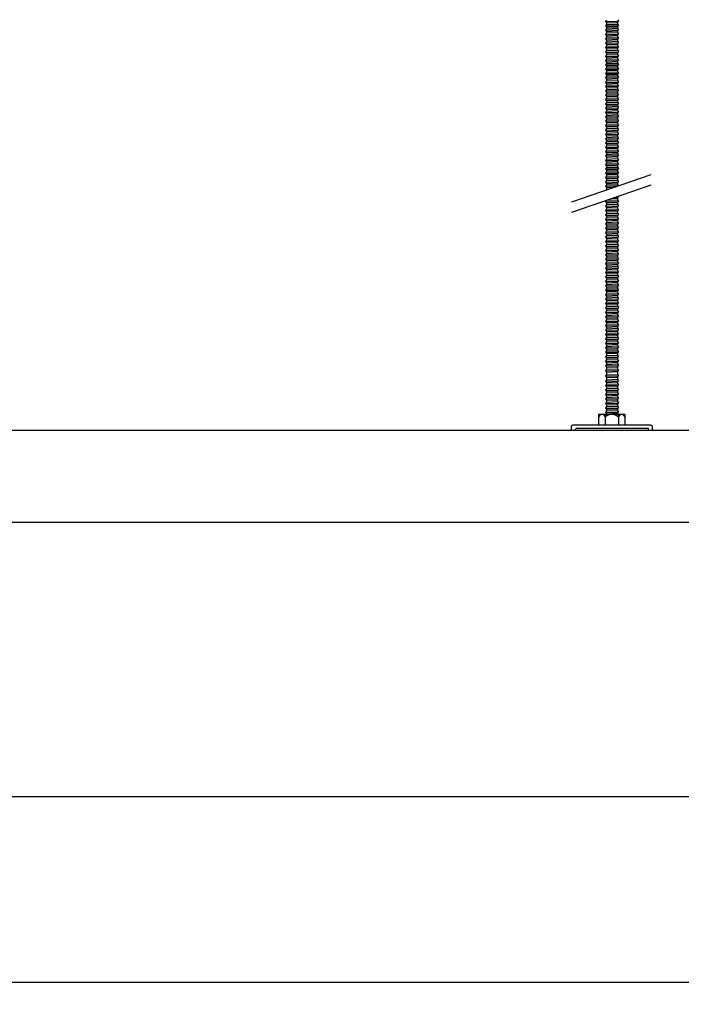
# Model space of a CAD drawing. Header units: millimetres. Extents: x 2538 to 24562, y 4449 to 23795.
# Tile 189 of 256: x 23196 to 23557, y 9335 to 9874. Entities that reach past the tile are written whole.
import ezdxf
from ezdxf import colors
from ezdxf.entities.mleader import LeaderData, LeaderLine
from ezdxf.math import Vec2, Vec3

# ---------------------------------------------------------------- set-up
doc = ezdxf.new("R2010")
doc.units = ezdxf.units.MM
doc.header["$PDMODE"] = 3
doc.linetypes.add('HIDDEN', pattern=[0.375, 0.25, -0.125])
doc.layers.add('_HD_tornillo', color=30, linetype='Continuous')
doc.layers.add('HD021_Text', color=2, linetype='Continuous', lineweight=9)
doc.layers.add('Make2D$Visible$Curves', color=7, linetype='Continuous', true_color=0x000000)
doc.layers.add('MEDIDAS', color=1, linetype='Continuous', true_color=0xff0000)
doc.styles.add('Arial Narrow', font='ARIALN.TTF')
doc.dimstyles.new('HD_DIM', dxfattribs={"dimtxt": 8, "dimasz": 2, "dimexe": 1, "dimexo": 0, "dimgap": 2, "dimtad": 0, "dimdec": 0, "dimzin": 0, "dimdsep": 46, "dimtxsty": 'Standard', "dimcen": 0, "dimclrd": 256, "dimclre": 251, "dimclrt": 7, "dimadec": 0, "dimazin": 0, "dimtp": 0.05, "dimtm": 0.05, "dimtfac": 0.6, "dimtdec": 0, "dimtofl": 0, "dimtmove": 0, "dimatfit": 3, "dimfxl": 1, "dimtolj": 2, "dimtzin": 0, "dimarcsym": 0})

# ---------------------------------------------------------------- blocks, each defined once
blk = doc.blocks.new('*D84')
at = {"layer": 'Defpoints', "color": 0, "transparency": 16777216}
for p in [(21716.01, 9449.03), (24116.01, 9449.03), (24116.01, 9347.42)]:
    blk.add_point(p, dxfattribs=at)
at = {"layer": 'MEDIDAS', "color": 251, "linetype": 'HIDDEN', "lineweight": -2, "transparency": 16777216}
for p, q in [((21716.01, 9449.03), (21716.01, 9346.42)), ((24116.01, 9449.03), (24116.01, 9346.42))]:
    blk.add_line(p, q, dxfattribs=at)
at = {"layer": 'MEDIDAS', "lineweight": -2, "transparency": 16777216}
for p, q in [((21718.01, 9347.42), (22888.67, 9347.42)), ((24114.01, 9347.42), (22943.34, 9347.42))]:
    blk.add_line(p, q, dxfattribs=at)
at = {"layer": 'MEDIDAS', "transparency": 16777216}
for points in [[(21718.01, 9347.76), (21718.01, 9347.09), (21716.01, 9347.42)], [(24114.01, 9347.76), (24114.01, 9347.09), (24116.01, 9347.42)]]:
    blk.add_solid(points, dxfattribs=at)
at = {"layer": 'MEDIDAS', "color": 7, "transparency": 16777216, "insert": (22916.01, 9347.42), "char_height": 8, "attachment_point": 5}
blk.add_mtext('\\A2;2400 mm', dxfattribs=at)

msp = doc.modelspace()

# ---------------------------------------------------------------- linework, layer by layer
at = {"layer": '_HD_tornillo'}
for p, q in [((23516.43, 9873.29), (23515.83, 9872.47)), ((23522.43, 9873.53), (23522.92, 9872.64)), ((23515.83, 9872.47), (23522.92, 9872.64)), ((23515.83, 9872.47), (23516.43, 9871.79)), ((23516.43, 9870.91), (23515.83, 9870.09)), ((23515.83, 9870.09), (23522.92, 9870.26)), ((23515.83, 9870.09), (23516.43, 9869.41)), ((23516.43, 9868.62), (23515.83, 9867.81)), ((23515.83, 9867.81), (23522.92, 9867.98)), ((23515.83, 9867.81), (23516.43, 9867.13)), ((23516.43, 9871.79), (23522.42, 9872.02)), ((23516.43, 9871.79), (23516.43, 9870.91)), ((23516.43, 9870.91), (23522.42, 9871.14)), ((23516.43, 9869.41), (23522.42, 9869.64)), ((23516.43, 9869.41), (23516.43, 9868.62)), ((23516.43, 9868.62), (23522.42, 9868.86)), ((23522.42, 9872.02), (23522.92, 9872.64)), ((23522.42, 9872.02), (23522.42, 9871.14)), ((23522.42, 9869.64), (23522.92, 9870.26)), ((23522.42, 9869.64), (23522.42, 9868.86)), ((23522.42, 9867.36), (23522.92, 9867.98)), ((23522.43, 9871.14), (23522.92, 9870.26)), ((23522.43, 9868.86), (23522.92, 9867.98)), ((23516.43, 9866.27), (23515.83, 9865.45)), ((23515.83, 9865.45), (23522.92, 9865.62)), ((23515.83, 9865.45), (23516.43, 9864.77)), ((23516.43, 9863.9), (23515.83, 9863.08)), ((23515.83, 9863.08), (23522.92, 9863.25)), ((23515.83, 9863.08), (23516.43, 9862.4)), ((23516.43, 9867.13), (23522.42, 9867.36)), ((23516.43, 9867.13), (23516.43, 9866.27)), ((23516.43, 9866.27), (23522.42, 9866.5)), ((23516.43, 9864.77), (23522.42, 9865)), ((23516.43, 9864.77), (23516.43, 9863.9)), ((23516.43, 9863.9), (23522.42, 9864.13)), ((23516.43, 9862.4), (23522.42, 9862.63)), ((23516.43, 9862.4), (23516.43, 9861.49)), ((23522.42, 9867.36), (23522.42, 9866.5)), ((23522.42, 9865), (23522.92, 9865.62)), ((23522.42, 9865), (23522.42, 9864.13)), ((23522.42, 9862.63), (23522.92, 9863.25)), ((23522.42, 9862.63), (23522.42, 9861.72)), ((23522.43, 9866.5), (23522.92, 9865.62)), ((23522.43, 9864.14), (23522.92, 9863.25)), ((23516.43, 9861.49), (23515.83, 9860.67)), ((23515.83, 9860.67), (23522.92, 9860.84)), ((23515.83, 9860.67), (23516.43, 9859.99)), ((23516.43, 9859.07), (23515.83, 9858.26)), ((23515.83, 9858.26), (23522.92, 9858.43)), ((23515.83, 9858.26), (23516.43, 9857.58)), ((23516.43, 9861.49), (23522.42, 9861.72)), ((23516.43, 9859.99), (23522.42, 9860.22)), ((23516.43, 9859.99), (23516.43, 9859.07)), ((23516.43, 9859.07), (23522.42, 9859.31)), ((23516.43, 9857.58), (23522.42, 9857.81)), ((23516.43, 9857.58), (23516.43, 9856.66)), ((23516.43, 9856.66), (23522.42, 9856.9)), ((23522.42, 9860.22), (23522.92, 9860.84)), ((23522.42, 9860.22), (23522.42, 9859.31)), ((23522.42, 9857.81), (23522.92, 9858.43)), ((23522.42, 9857.81), (23522.42, 9856.9)), ((23522.43, 9861.72), (23522.92, 9860.84)), ((23522.43, 9859.31), (23522.92, 9858.43)), ((23522.43, 9856.9), (23522.92, 9856.02)), ((23516.43, 9856.66), (23515.83, 9855.85)), ((23515.83, 9855.85), (23522.92, 9856.02)), ((23515.83, 9855.85), (23516.43, 9855.17)), ((23516.43, 9854.25), (23515.83, 9853.43)), ((23515.83, 9853.43), (23522.92, 9853.6)), ((23515.83, 9853.43), (23516.43, 9852.75)), ((23516.43, 9851.87), (23515.83, 9851.05)), ((23516.43, 9855.17), (23522.42, 9855.4)), ((23516.43, 9855.17), (23516.43, 9854.25)), ((23516.43, 9854.25), (23522.42, 9854.48)), ((23516.43, 9852.75), (23522.42, 9852.99)), ((23516.43, 9852.75), (23516.43, 9851.87)), ((23516.43, 9851.87), (23522.42, 9852.1)), ((23522.42, 9855.4), (23522.92, 9856.02)), ((23522.42, 9855.4), (23522.42, 9854.48)), ((23522.42, 9852.99), (23522.92, 9853.6)), ((23522.42, 9852.99), (23522.42, 9852.1)), ((23522.43, 9854.49), (23522.92, 9853.6)), ((23522.43, 9852.11), (23522.92, 9851.22)), ((23515.83, 9851.05), (23522.92, 9851.22)), ((23515.83, 9851.05), (23516.43, 9850.37)), ((23516.43, 9849.59), (23515.83, 9848.77)), ((23515.83, 9848.77), (23522.92, 9848.94)), ((23515.83, 9848.77), (23516.43, 9848.09)), ((23516.43, 9847.23), (23515.83, 9846.41)), ((23515.83, 9846.41), (23522.92, 9846.58)), ((23515.83, 9846.41), (23516.43, 9845.73)), ((23516.43, 9850.37), (23522.42, 9850.6)), ((23516.43, 9850.37), (23516.43, 9849.59)), ((23516.43, 9849.59), (23522.42, 9849.82)), ((23516.43, 9848.09), (23522.42, 9848.32)), ((23516.43, 9848.09), (23516.43, 9847.23)), ((23516.43, 9847.23), (23522.42, 9847.46)), ((23522.42, 9850.6), (23522.92, 9851.22)), ((23522.42, 9850.6), (23522.42, 9849.82)), ((23522.42, 9848.32), (23522.92, 9848.94)), ((23522.42, 9848.32), (23522.42, 9847.46)), ((23522.42, 9845.96), (23522.92, 9846.58)), ((23522.43, 9849.82), (23522.92, 9848.94)), ((23522.43, 9847.47), (23522.92, 9846.58)), ((23516.43, 9844.86), (23515.83, 9844.04)), ((23515.83, 9844.04), (23522.92, 9844.21)), ((23515.83, 9844.04), (23516.43, 9843.36)), ((23516.43, 9842.59), (23515.83, 9841.78)), ((23515.83, 9841.78), (23522.92, 9841.95)), ((23515.83, 9841.78), (23516.43, 9841.1)), ((23516.43, 9845.73), (23522.42, 9845.96)), ((23516.43, 9845.73), (23516.43, 9844.86)), ((23516.43, 9844.86), (23522.42, 9845.09)), ((23516.43, 9843.36), (23522.42, 9843.6)), ((23516.43, 9843.36), (23516.43, 9842.59)), ((23516.43, 9842.59), (23522.42, 9842.83)), ((23516.43, 9841.1), (23522.42, 9841.33)), ((23516.43, 9841.1), (23516.43, 9840.06)), ((23522.42, 9845.96), (23522.42, 9845.09)), ((23522.42, 9843.6), (23522.92, 9844.21)), ((23522.42, 9843.6), (23522.42, 9842.83)), ((23522.42, 9841.33), (23522.92, 9841.95)), ((23522.42, 9841.33), (23522.42, 9840.29)), ((23522.43, 9845.1), (23522.92, 9844.21)), ((23522.43, 9842.83), (23522.92, 9841.95)), ((23516.43, 9840.06), (23515.83, 9839.24)), ((23515.83, 9839.24), (23522.92, 9839.41)), ((23515.83, 9839.24), (23516.43, 9838.56)), ((23516.43, 9837.77), (23515.83, 9836.96)), ((23515.83, 9836.96), (23522.92, 9837.13)), ((23515.83, 9836.96), (23516.43, 9836.28)), ((23516.43, 9835.42), (23515.83, 9834.6)), ((23516.43, 9840.06), (23522.42, 9840.29)), ((23516.43, 9838.56), (23522.42, 9838.79)), ((23516.43, 9838.56), (23516.43, 9837.77)), ((23516.43, 9837.77), (23522.42, 9838.01)), ((23516.43, 9836.28), (23522.42, 9836.51)), ((23516.43, 9836.28), (23516.43, 9835.42)), ((23516.43, 9835.42), (23522.42, 9835.65)), ((23522.42, 9838.79), (23522.92, 9839.41)), ((23522.42, 9838.79), (23522.42, 9838.01)), ((23522.42, 9836.51), (23522.92, 9837.13)), ((23522.42, 9836.51), (23522.42, 9835.65)), ((23522.43, 9840.29), (23522.92, 9839.41)), ((23522.43, 9838.01), (23522.92, 9837.13)), ((23522.43, 9835.65), (23522.92, 9834.77)), ((23515.83, 9834.6), (23522.92, 9834.77)), ((23515.83, 9834.6), (23516.43, 9833.92)), ((23516.43, 9833.05), (23515.83, 9832.23)), ((23515.83, 9832.23), (23522.92, 9832.4)), ((23515.83, 9832.23), (23516.43, 9831.55)), ((23516.43, 9830.64), (23515.83, 9829.82)), ((23515.83, 9829.82), (23522.92, 9829.99)), ((23516.43, 9833.92), (23522.42, 9834.15)), ((23516.43, 9833.92), (23516.43, 9833.05)), ((23516.43, 9833.05), (23522.42, 9833.28)), ((23516.43, 9831.55), (23522.42, 9831.78)), ((23516.43, 9831.55), (23516.43, 9830.64)), ((23516.43, 9830.64), (23522.42, 9830.87)), ((23522.42, 9834.15), (23522.92, 9834.77)), ((23522.42, 9834.15), (23522.42, 9833.28)), ((23522.42, 9831.78), (23522.92, 9832.4)), ((23522.42, 9831.78), (23522.42, 9830.87)), ((23522.42, 9829.37), (23522.92, 9829.99)), ((23522.43, 9833.28), (23522.92, 9832.4)), ((23522.43, 9830.87), (23522.92, 9829.99)), ((23515.83, 9829.82), (23516.43, 9829.14)), ((23516.43, 9828.25), (23515.83, 9827.44)), ((23515.83, 9827.44), (23522.92, 9827.61)), ((23515.83, 9827.44), (23516.43, 9826.76)), ((23516.43, 9825.97), (23515.83, 9825.15)), ((23515.83, 9825.15), (23522.92, 9825.32)), ((23515.83, 9825.15), (23516.43, 9824.47)), ((23516.43, 9829.14), (23522.42, 9829.37)), ((23516.43, 9829.14), (23516.43, 9828.25)), ((23516.43, 9828.25), (23522.42, 9828.49)), ((23516.43, 9826.76), (23522.42, 9826.99)), ((23516.43, 9826.76), (23516.43, 9825.97)), ((23516.43, 9825.97), (23522.42, 9826.2)), ((23516.43, 9824.47), (23522.42, 9824.71)), ((23522.42, 9829.37), (23522.42, 9828.49)), ((23522.42, 9826.99), (23522.92, 9827.61)), ((23522.42, 9826.99), (23522.42, 9826.2)), ((23522.42, 9824.71), (23522.92, 9825.32)), ((23522.42, 9824.71), (23522.42, 9823.85)), ((23522.43, 9828.49), (23522.92, 9827.61)), ((23522.43, 9826.21), (23522.92, 9825.32)), ((23516.43, 9823.61), (23515.83, 9822.8)), ((23515.83, 9822.8), (23522.92, 9822.97)), ((23515.83, 9822.8), (23516.43, 9822.12)), ((23516.43, 9821.25), (23515.83, 9820.43)), ((23515.83, 9820.43), (23522.92, 9820.6)), ((23515.83, 9820.43), (23516.43, 9819.75)), ((23516.43, 9824.47), (23516.43, 9823.61)), ((23516.43, 9823.61), (23522.42, 9823.85)), ((23516.43, 9822.12), (23522.42, 9822.35)), ((23516.43, 9822.12), (23516.43, 9821.25)), ((23516.43, 9821.25), (23522.42, 9821.48)), ((23516.43, 9819.75), (23522.42, 9819.98)), ((23516.43, 9819.75), (23516.43, 9818.83)), ((23522.42, 9822.35), (23522.92, 9822.97)), ((23522.42, 9822.35), (23522.42, 9821.48)), ((23522.42, 9819.98), (23522.92, 9820.6)), ((23522.42, 9819.98), (23522.42, 9819.07)), ((23522.43, 9823.85), (23522.92, 9822.97)), ((23522.43, 9821.48), (23522.92, 9820.6)), ((23516.43, 9818.83), (23515.83, 9818.02)), ((23515.83, 9818.02), (23522.92, 9818.19)), ((23515.83, 9818.02), (23516.43, 9817.34)), ((23516.43, 9816.42), (23515.83, 9815.61)), ((23515.83, 9815.61), (23522.92, 9815.77)), ((23515.83, 9815.61), (23516.43, 9814.92)), ((23516.43, 9814.01), (23515.83, 9813.19)), ((23516.43, 9818.83), (23522.42, 9819.07)), ((23516.43, 9817.34), (23522.42, 9817.57)), ((23516.43, 9817.34), (23516.43, 9816.42)), ((23516.43, 9816.42), (23522.42, 9816.65)), ((23516.43, 9814.92), (23522.42, 9815.16)), ((23516.43, 9814.92), (23516.43, 9814.01)), ((23516.43, 9814.01), (23522.42, 9814.24)), ((23522.42, 9817.57), (23522.92, 9818.19)), ((23522.42, 9817.57), (23522.42, 9816.65)), ((23522.42, 9815.16), (23522.92, 9815.77)), ((23522.42, 9815.16), (23522.42, 9814.24)), ((23522.43, 9819.07), (23522.92, 9818.19)), ((23522.43, 9816.66), (23522.92, 9815.77)), ((23522.43, 9814.25), (23522.92, 9813.36)), ((23515.83, 9813.19), (23522.92, 9813.36)), ((23515.83, 9813.19), (23516.43, 9812.51)), ((23516.43, 9811.6), (23515.83, 9810.78)), ((23515.83, 9810.78), (23522.92, 9810.95)), ((23515.83, 9810.78), (23516.43, 9810.1)), ((23516.43, 9809.22), (23515.83, 9808.4)), ((23515.83, 9808.4), (23522.92, 9808.57)), ((23515.83, 9808.4), (23516.43, 9807.72)), ((23516.43, 9812.51), (23522.42, 9812.75)), ((23516.43, 9812.51), (23516.43, 9811.6)), ((23516.43, 9811.6), (23522.42, 9811.83)), ((23516.43, 9810.1), (23522.42, 9810.33)), ((23516.43, 9810.1), (23516.43, 9809.22)), ((23516.43, 9809.22), (23522.42, 9809.45)), ((23522.42, 9812.75), (23522.92, 9813.36)), ((23522.42, 9812.75), (23522.42, 9811.83)), ((23522.42, 9810.33), (23522.92, 9810.95)), ((23522.42, 9810.33), (23522.42, 9809.45)), ((23522.42, 9807.95), (23522.92, 9808.57)), ((23522.43, 9811.84), (23522.92, 9810.95)), ((23522.43, 9809.45), (23522.92, 9808.57)), ((23516.43, 9806.93), (23515.83, 9806.12)), ((23515.83, 9806.12), (23522.92, 9806.29)), ((23515.83, 9806.12), (23516.43, 9805.44)), ((23516.43, 9804.57), (23515.83, 9803.76)), ((23515.83, 9803.76), (23522.92, 9803.93)), ((23515.83, 9803.76), (23516.43, 9803.08)), ((23516.43, 9807.72), (23522.42, 9807.95)), ((23516.43, 9807.72), (23516.43, 9806.93)), ((23516.43, 9806.93), (23522.42, 9807.17)), ((23516.43, 9805.44), (23522.42, 9805.67)), ((23516.43, 9805.44), (23516.43, 9804.57)), ((23516.43, 9804.57), (23522.42, 9804.81)), ((23516.43, 9803.08), (23522.42, 9803.31)), ((23516.43, 9803.08), (23516.43, 9802.21)), ((23522.42, 9807.95), (23522.42, 9807.17)), ((23522.42, 9805.67), (23522.92, 9806.29)), ((23522.42, 9805.67), (23522.42, 9804.81)), ((23522.42, 9803.31), (23522.92, 9803.93)), ((23522.42, 9803.31), (23522.42, 9802.44)), ((23522.43, 9807.17), (23522.92, 9806.29)), ((23522.43, 9804.81), (23522.92, 9803.93)), ((23516.43, 9802.21), (23515.83, 9801.39)), ((23515.83, 9801.39), (23522.92, 9801.56)), ((23515.83, 9801.39), (23516.43, 9800.71)), ((23516.43, 9799.94), (23515.83, 9799.12)), ((23515.83, 9799.12), (23522.92, 9799.29)), ((23515.83, 9799.12), (23516.43, 9798.44)), ((23516.43, 9802.21), (23522.42, 9802.44)), ((23516.43, 9800.71), (23522.42, 9800.94)), ((23516.43, 9800.71), (23516.43, 9799.94)), ((23516.43, 9799.94), (23522.42, 9800.17)), ((23516.43, 9798.44), (23522.42, 9798.68)), ((23516.43, 9798.44), (23516.43, 9797.4)), ((23516.43, 9797.4), (23522.42, 9797.64)), ((23522.42, 9800.94), (23522.92, 9801.56)), ((23522.42, 9800.94), (23522.42, 9800.17)), ((23522.42, 9798.68), (23522.92, 9799.29)), ((23522.42, 9798.68), (23522.42, 9797.64)), ((23522.43, 9802.44), (23522.92, 9801.56)), ((23522.43, 9800.18), (23522.92, 9799.29)), ((23522.43, 9797.64), (23522.92, 9796.76)), ((23516.43, 9797.4), (23515.83, 9796.59)), ((23515.83, 9796.59), (23522.92, 9796.76)), ((23515.83, 9796.59), (23516.43, 9795.91)), ((23516.43, 9795.12), (23515.83, 9794.3)), ((23515.83, 9794.3), (23522.92, 9794.47)), ((23515.83, 9794.3), (23516.43, 9793.62)), ((23516.43, 9792.76), (23515.83, 9791.95)), ((23516.43, 9795.91), (23522.42, 9796.14)), ((23516.43, 9795.91), (23516.43, 9795.12)), ((23516.43, 9795.12), (23522.42, 9795.35)), ((23516.43, 9793.62), (23522.42, 9793.86)), ((23516.43, 9793.62), (23516.43, 9792.76)), ((23516.43, 9792.76), (23522.42, 9793)), ((23522.42, 9796.14), (23522.92, 9796.76)), ((23522.42, 9796.14), (23522.42, 9795.35)), ((23522.42, 9793.86), (23522.92, 9794.47)), ((23522.42, 9793.86), (23522.42, 9793)), ((23522.43, 9795.36), (23522.92, 9794.47)), ((23522.43, 9793), (23522.92, 9792.11)), ((23497.37, 9774.01), (23540.89, 9789.01)), ((23515.83, 9791.95), (23522.92, 9792.11)), ((23515.83, 9791.95), (23516.43, 9791.26)), ((23516.43, 9790.39), (23515.83, 9789.58)), ((23515.83, 9789.58), (23522.92, 9789.75)), ((23515.83, 9789.58), (23516.43, 9788.9)), ((23516.43, 9787.98), (23515.83, 9787.17)), ((23515.83, 9787.17), (23522.92, 9787.34)), ((23515.83, 9787.17), (23516.43, 9786.49)), ((23516.43, 9791.26), (23522.42, 9791.5)), ((23516.43, 9791.26), (23516.43, 9790.39)), ((23516.43, 9790.39), (23522.42, 9790.63)), ((23516.43, 9788.9), (23522.42, 9789.13)), ((23516.43, 9788.9), (23516.43, 9787.98)), ((23516.43, 9787.98), (23522.42, 9788.22)), ((23522.42, 9791.5), (23522.92, 9792.11)), ((23522.42, 9791.5), (23522.42, 9790.63)), ((23522.42, 9789.13), (23522.92, 9789.75)), ((23522.42, 9789.13), (23522.42, 9788.22)), ((23522.42, 9786.72), (23522.92, 9787.34)), ((23522.43, 9790.63), (23522.92, 9789.75)), ((23522.43, 9788.22), (23522.92, 9787.34)), ((23497.37, 9768.34), (23540.89, 9783.34)), ((23516.43, 9785.6), (23515.83, 9784.78)), ((23515.83, 9784.78), (23522.92, 9784.95)), ((23515.83, 9784.78), (23516.43, 9784.1)), ((23516.43, 9783.32), (23515.83, 9782.5)), ((23515.83, 9782.5), (23522.45, 9782.66)), ((23515.83, 9782.5), (23516.43, 9781.82)), ((23516.43, 9786.49), (23522.42, 9786.72)), ((23516.43, 9786.49), (23516.43, 9785.6)), ((23516.43, 9785.6), (23522.42, 9785.83)), ((23516.43, 9784.1), (23522.42, 9784.34)), ((23516.43, 9784.1), (23516.43, 9783.32)), ((23516.43, 9783.32), (23522.42, 9783.55)), ((23516.43, 9781.82), (23520.48, 9781.98)), ((23516.43, 9781.82), (23516.43, 9780.96)), ((23522.42, 9786.72), (23522.42, 9785.83)), ((23522.42, 9784.34), (23522.92, 9784.95)), ((23522.42, 9784.34), (23522.42, 9783.55)), ((23522.43, 9785.84), (23522.92, 9784.95)), ((23522.43, 9783.56), (23522.85, 9782.8)), ((23516.43, 9780.96), (23516.06, 9780.45)), ((23516.43, 9780.96), (23517.66, 9781.01)), ((23521.39, 9776.62), (23522.88, 9776.66)), ((23522.37, 9776.04), (23522.88, 9776.66)), ((23522.65, 9777.06), (23522.88, 9776.66)), ((23516.4, 9774.88), (23515.79, 9774.06)), ((23515.79, 9774.06), (23522.89, 9774.23)), ((23515.79, 9774.06), (23516.4, 9773.38)), ((23516.4, 9772.45), (23515.8, 9771.63)), ((23515.8, 9771.63), (23522.9, 9771.8)), ((23515.8, 9771.63), (23516.4, 9770.95)), ((23516.4, 9774.88), (23522.39, 9775.11)), ((23516.4, 9773.38), (23522.39, 9773.62)), ((23516.4, 9773.38), (23516.4, 9772.45)), ((23516.4, 9772.45), (23522.39, 9772.68)), ((23516.4, 9770.95), (23522.39, 9771.18)), ((23516.4, 9770.95), (23516.4, 9770.02)), ((23519.51, 9775.97), (23522.37, 9776.04)), ((23522.37, 9776.04), (23522.37, 9775.11)), ((23522.39, 9775.12), (23522.89, 9774.23)), ((23522.39, 9773.62), (23522.89, 9774.23)), ((23522.39, 9773.62), (23522.39, 9772.68)), ((23522.39, 9771.18), (23522.9, 9771.8)), ((23522.39, 9771.18), (23522.39, 9770.25)), ((23522.4, 9772.69), (23522.9, 9771.8)), ((23516.4, 9770.02), (23515.8, 9769.2)), ((23515.8, 9769.2), (23522.9, 9769.37)), ((23515.8, 9769.2), (23516.4, 9768.52)), ((23516.4, 9767.6), (23515.8, 9766.79)), ((23515.8, 9766.79), (23522.9, 9766.96)), ((23515.8, 9766.79), (23516.4, 9766.11)), ((23516.4, 9770.02), (23522.39, 9770.25)), ((23516.4, 9768.52), (23522.39, 9768.75)), ((23516.4, 9768.52), (23516.4, 9767.6)), ((23516.4, 9767.6), (23522.39, 9767.84)), ((23516.4, 9766.11), (23522.39, 9766.34)), ((23516.4, 9766.11), (23516.4, 9765.19)), ((23516.4, 9765.19), (23522.39, 9765.42)), ((23522.39, 9768.75), (23522.9, 9769.37)), ((23522.39, 9768.75), (23522.39, 9767.84)), ((23522.39, 9766.34), (23522.9, 9766.96)), ((23522.39, 9766.34), (23522.39, 9765.42)), ((23522.4, 9770.25), (23522.9, 9769.37)), ((23522.4, 9767.84), (23522.9, 9766.96)), ((23522.4, 9765.43), (23522.9, 9764.54)), ((23516.4, 9765.19), (23515.8, 9764.38)), ((23515.8, 9764.38), (23522.9, 9764.54)), ((23515.8, 9764.38), (23516.4, 9763.69)), ((23516.4, 9762.76), (23515.8, 9761.94)), ((23515.8, 9761.94), (23522.9, 9762.11)), ((23515.8, 9761.94), (23516.4, 9761.26)), ((23516.4, 9760.35), (23515.8, 9759.53)), ((23516.4, 9763.69), (23522.39, 9763.93)), ((23516.4, 9763.69), (23516.4, 9762.76)), ((23516.4, 9762.76), (23522.39, 9762.99)), ((23516.4, 9761.26), (23522.39, 9761.49)), ((23516.4, 9761.26), (23516.4, 9760.35)), ((23516.4, 9760.35), (23522.39, 9760.58)), ((23522.39, 9763.93), (23522.9, 9764.54)), ((23522.39, 9763.93), (23522.39, 9762.99)), ((23522.39, 9761.49), (23522.9, 9762.11)), ((23522.39, 9761.49), (23522.39, 9760.58)), ((23522.4, 9762.99), (23522.9, 9762.11)), ((23522.4, 9760.58), (23522.9, 9759.7)), ((23515.8, 9759.53), (23522.9, 9759.7)), ((23515.8, 9759.53), (23516.4, 9758.85)), ((23516.4, 9757.91), (23515.8, 9757.1)), ((23515.8, 9757.1), (23522.9, 9757.26)), ((23515.8, 9757.1), (23516.4, 9756.41)), ((23516.42, 9755.51), (23515.82, 9754.69)), ((23515.82, 9754.69), (23522.92, 9754.86)), ((23515.82, 9754.69), (23516.42, 9754.01)), ((23516.4, 9758.85), (23522.39, 9759.08)), ((23516.4, 9758.85), (23516.4, 9757.91)), ((23516.4, 9757.91), (23522.39, 9758.15)), ((23516.4, 9756.41), (23522.39, 9756.65)), ((23516.4, 9756.41), (23516.4, 9755.5)), ((23516.42, 9755.51), (23522.41, 9755.74)), ((23522.39, 9759.08), (23522.9, 9759.7)), ((23522.39, 9759.08), (23522.39, 9758.15)), ((23522.39, 9756.65), (23522.9, 9757.26)), ((23522.39, 9756.65), (23522.39, 9755.73)), ((23522.4, 9758.15), (23522.9, 9757.26)), ((23522.41, 9754.24), (23522.92, 9754.86)), ((23522.42, 9755.74), (23522.92, 9754.86)), ((23516.42, 9753.07), (23515.82, 9752.26)), ((23515.82, 9752.26), (23522.92, 9752.43)), ((23515.82, 9752.26), (23516.42, 9751.58)), ((23516.42, 9750.66), (23515.82, 9749.85)), ((23515.82, 9749.85), (23522.92, 9750.01)), ((23515.82, 9749.85), (23516.42, 9749.16)), ((23516.42, 9754.01), (23522.41, 9754.24)), ((23516.42, 9754.01), (23516.42, 9753.07)), ((23516.42, 9753.07), (23522.41, 9753.31)), ((23516.42, 9751.58), (23522.41, 9751.81)), ((23516.42, 9751.58), (23516.42, 9750.66)), ((23516.42, 9750.66), (23522.41, 9750.9)), ((23516.42, 9749.16), (23522.41, 9749.4)), ((23516.42, 9749.16), (23516.42, 9748.25)), ((23522.41, 9754.24), (23522.41, 9753.31)), ((23522.41, 9751.81), (23522.92, 9752.43)), ((23522.41, 9751.81), (23522.41, 9750.9)), ((23522.41, 9749.4), (23522.92, 9750.01)), ((23522.41, 9749.4), (23522.41, 9748.48)), ((23522.42, 9753.31), (23522.92, 9752.43)), ((23522.42, 9750.9), (23522.92, 9750.01)), ((23516.42, 9748.25), (23515.82, 9747.43)), ((23515.82, 9747.43), (23522.92, 9747.6)), ((23515.82, 9747.43), (23516.42, 9746.75)), ((23516.42, 9745.82), (23515.82, 9745)), ((23515.82, 9745), (23522.92, 9745.17)), ((23515.82, 9745), (23516.42, 9744.32)), ((23516.42, 9748.25), (23522.41, 9748.48)), ((23516.42, 9746.75), (23522.41, 9746.99)), ((23516.42, 9746.75), (23516.42, 9745.82)), ((23516.42, 9745.82), (23522.41, 9746.05)), ((23516.42, 9744.32), (23522.41, 9744.55)), ((23516.42, 9744.32), (23516.42, 9743.4)), ((23522.41, 9746.99), (23522.92, 9747.6)), ((23522.41, 9746.99), (23522.41, 9746.05)), ((23522.41, 9744.55), (23522.92, 9745.17)), ((23522.41, 9744.55), (23522.41, 9743.64)), ((23522.42, 9748.49), (23522.92, 9747.6)), ((23522.42, 9746.05), (23522.92, 9745.17)), ((23516.42, 9743.4), (23515.82, 9742.59)), ((23515.82, 9742.59), (23522.92, 9742.76)), ((23515.82, 9742.59), (23516.42, 9741.91)), ((23516.42, 9740.97), (23515.82, 9740.15)), ((23515.82, 9740.15), (23522.92, 9740.32)), ((23515.82, 9740.15), (23516.42, 9739.47)), ((23516.43, 9738.56), (23515.83, 9737.75)), ((23516.42, 9743.4), (23522.41, 9743.64)), ((23516.42, 9741.91), (23522.41, 9742.14)), ((23516.42, 9741.91), (23516.42, 9740.97)), ((23516.42, 9740.97), (23522.41, 9741.2)), ((23516.42, 9739.47), (23522.41, 9739.71)), ((23516.42, 9739.47), (23516.42, 9738.56)), ((23516.43, 9738.56), (23522.42, 9738.8)), ((23522.41, 9742.14), (23522.92, 9742.76)), ((23522.41, 9742.14), (23522.41, 9741.2)), ((23522.41, 9739.71), (23522.92, 9740.32)), ((23522.41, 9739.71), (23522.41, 9738.79)), ((23522.42, 9743.64), (23522.92, 9742.76)), ((23522.42, 9741.21), (23522.92, 9740.32)), ((23522.43, 9738.8), (23522.92, 9737.91)), ((23515.83, 9737.75), (23522.92, 9737.91)), ((23515.83, 9737.75), (23516.43, 9737.06)), ((23516.43, 9736.13), (23515.83, 9735.31)), ((23515.83, 9735.31), (23522.92, 9735.48)), ((23515.83, 9735.31), (23516.43, 9734.63)), ((23516.43, 9733.72), (23515.83, 9732.9)), ((23515.83, 9732.9), (23522.92, 9733.07)), ((23516.43, 9737.06), (23522.42, 9737.3)), ((23516.43, 9737.06), (23516.43, 9736.13)), ((23516.43, 9736.13), (23522.42, 9736.36)), ((23516.43, 9734.63), (23522.42, 9734.86)), ((23516.43, 9734.63), (23516.43, 9733.72)), ((23516.43, 9733.72), (23522.42, 9733.95)), ((23522.42, 9737.3), (23522.92, 9737.91)), ((23522.42, 9737.3), (23522.42, 9736.36)), ((23522.42, 9734.86), (23522.92, 9735.48)), ((23522.42, 9734.86), (23522.42, 9733.95)), ((23522.42, 9732.45), (23522.92, 9733.07)), ((23522.43, 9736.37), (23522.92, 9735.48)), ((23522.43, 9733.95), (23522.92, 9733.07)), ((23515.83, 9732.9), (23516.43, 9732.22)), ((23516.43, 9731.3), (23515.83, 9730.49)), ((23515.83, 9730.49), (23522.92, 9730.66)), ((23515.83, 9730.49), (23516.43, 9729.81)), ((23516.43, 9728.87), (23515.83, 9728.05)), ((23515.83, 9728.05), (23522.92, 9728.22)), ((23515.83, 9728.05), (23516.43, 9727.37)), ((23516.43, 9732.22), (23522.42, 9732.45)), ((23516.43, 9732.22), (23516.43, 9731.3)), ((23516.43, 9731.3), (23522.42, 9731.54)), ((23516.43, 9729.81), (23522.42, 9730.04)), ((23516.43, 9729.81), (23516.43, 9728.87)), ((23516.43, 9728.87), (23522.42, 9729.1)), ((23522.42, 9732.45), (23522.42, 9731.54)), ((23522.42, 9730.04), (23522.92, 9730.66)), ((23522.42, 9730.04), (23522.42, 9729.1)), ((23522.42, 9727.61), (23522.92, 9728.22)), ((23522.43, 9731.54), (23522.92, 9730.66)), ((23522.43, 9729.11), (23522.92, 9728.22)), ((23516.43, 9726.46), (23515.83, 9725.64)), ((23515.83, 9725.64), (23522.92, 9725.81)), ((23515.83, 9725.64), (23516.43, 9724.96)), ((23516.43, 9724.03), (23515.83, 9723.21)), ((23515.83, 9723.21), (23522.92, 9723.38)), ((23515.83, 9723.21), (23516.43, 9722.53)), ((23516.43, 9727.37), (23522.42, 9727.61)), ((23516.43, 9727.37), (23516.43, 9726.46)), ((23516.43, 9726.46), (23522.42, 9726.69)), ((23516.43, 9724.96), (23522.42, 9725.19)), ((23516.43, 9724.96), (23516.43, 9724.03)), ((23516.43, 9724.03), (23522.42, 9724.26)), ((23516.43, 9722.53), (23522.42, 9722.76)), ((23516.43, 9722.53), (23516.43, 9721.61)), ((23522.42, 9727.61), (23522.42, 9726.69)), ((23522.42, 9725.19), (23522.92, 9725.81)), ((23522.42, 9725.19), (23522.42, 9724.26)), ((23522.42, 9722.76), (23522.92, 9723.38)), ((23522.42, 9722.76), (23522.42, 9721.85)), ((23522.43, 9726.7), (23522.92, 9725.81)), ((23522.43, 9724.26), (23522.92, 9723.38)), ((23516.43, 9721.61), (23515.83, 9720.8)), ((23515.83, 9720.8), (23522.92, 9720.97)), ((23515.83, 9720.8), (23516.43, 9720.12)), ((23516.43, 9719.2), (23515.83, 9718.39)), ((23515.83, 9718.39), (23522.92, 9718.55)), ((23515.83, 9718.39), (23516.43, 9717.7)), ((23516.43, 9721.61), (23522.42, 9721.85)), ((23516.43, 9720.12), (23522.42, 9720.35)), ((23516.43, 9720.12), (23516.43, 9719.2)), ((23516.43, 9719.2), (23522.42, 9719.43)), ((23516.43, 9717.7), (23522.42, 9717.94)), ((23516.43, 9717.7), (23516.43, 9716.77)), ((23516.43, 9716.77), (23522.42, 9717)), ((23522.42, 9720.35), (23522.92, 9720.97)), ((23522.42, 9720.35), (23522.42, 9719.43)), ((23522.42, 9717.94), (23522.92, 9718.55)), ((23522.42, 9717.94), (23522.42, 9717)), ((23522.43, 9721.85), (23522.92, 9720.97)), ((23522.43, 9719.44), (23522.92, 9718.55)), ((23522.43, 9717), (23522.92, 9716.12)), ((23516.43, 9716.77), (23515.83, 9715.95)), ((23515.83, 9715.95), (23522.92, 9716.12)), ((23515.83, 9715.95), (23516.43, 9715.27)), ((23516.43, 9714.36), (23515.83, 9713.54)), ((23515.83, 9713.54), (23522.92, 9713.71)), ((23515.83, 9713.54), (23516.43, 9712.86)), ((23516.43, 9711.94), (23515.83, 9711.13)), ((23516.43, 9715.27), (23522.42, 9715.5)), ((23516.43, 9715.27), (23516.43, 9714.36)), ((23516.43, 9714.36), (23522.42, 9714.59)), ((23516.43, 9712.86), (23522.42, 9713.09)), ((23516.43, 9712.86), (23516.43, 9711.94)), ((23516.43, 9711.94), (23522.42, 9712.18)), ((23522.42, 9715.5), (23522.92, 9716.12)), ((23522.42, 9715.5), (23522.42, 9714.59)), ((23522.42, 9713.09), (23522.92, 9713.71)), ((23522.42, 9713.09), (23522.42, 9712.18)), ((23522.43, 9714.59), (23522.92, 9713.71)), ((23522.43, 9712.18), (23522.92, 9711.3)), ((23515.83, 9711.13), (23522.92, 9711.3)), ((23515.83, 9711.13), (23516.43, 9710.45)), ((23516.43, 9709.51), (23515.83, 9708.69)), ((23515.83, 9708.69), (23522.92, 9708.86)), ((23515.83, 9708.69), (23516.43, 9708.01)), ((23516.43, 9707.1), (23515.83, 9706.28)), ((23515.83, 9706.28), (23522.92, 9706.45)), ((23515.83, 9706.28), (23516.43, 9705.6)), ((23516.43, 9710.45), (23522.42, 9710.68)), ((23516.43, 9710.45), (23516.43, 9709.51)), ((23516.43, 9709.51), (23522.42, 9709.74)), ((23516.43, 9708.01), (23522.42, 9708.25)), ((23516.43, 9708.01), (23516.43, 9707.1)), ((23516.43, 9707.1), (23522.42, 9707.33)), ((23522.42, 9710.68), (23522.92, 9711.3)), ((23522.42, 9710.68), (23522.42, 9709.74)), ((23522.42, 9708.25), (23522.92, 9708.86)), ((23522.42, 9708.25), (23522.42, 9707.33)), ((23522.42, 9705.83), (23522.92, 9706.45)), ((23522.43, 9709.75), (23522.92, 9708.86)), ((23522.43, 9707.34), (23522.92, 9706.45)), ((23516.43, 9704.66), (23515.83, 9703.85)), ((23515.83, 9703.85), (23522.92, 9704.02)), ((23515.83, 9703.85), (23516.43, 9703.17)), ((23516.43, 9702.25), (23515.83, 9701.44)), ((23515.83, 9701.44), (23522.92, 9701.6)), ((23515.83, 9701.44), (23516.43, 9700.76)), ((23516.43, 9705.6), (23522.42, 9705.83)), ((23516.43, 9705.6), (23516.43, 9704.66)), ((23516.43, 9704.66), (23522.42, 9704.9)), ((23516.43, 9703.17), (23522.42, 9703.4)), ((23516.43, 9703.17), (23516.43, 9702.25)), ((23516.43, 9702.25), (23522.42, 9702.49)), ((23516.43, 9700.76), (23522.42, 9700.99)), ((23516.43, 9700.76), (23516.43, 9699.84)), ((23522.42, 9705.83), (23522.42, 9704.9)), ((23522.42, 9703.4), (23522.92, 9704.02)), ((23522.42, 9703.4), (23522.42, 9702.49)), ((23522.42, 9700.99), (23522.92, 9701.6)), ((23522.42, 9700.99), (23522.42, 9700.07)), ((23522.43, 9704.9), (23522.92, 9704.02)), ((23522.43, 9702.49), (23522.92, 9701.6)), ((23516.43, 9699.84), (23515.83, 9699.02)), ((23515.83, 9699.02), (23522.92, 9699.19)), ((23515.83, 9699.02), (23516.43, 9698.34)), ((23516.43, 9697.41), (23515.83, 9696.59)), ((23515.83, 9696.59), (23522.92, 9696.76)), ((23515.83, 9696.59), (23516.43, 9695.91)), ((23516.43, 9699.84), (23522.42, 9700.07)), ((23516.43, 9698.34), (23522.42, 9698.58)), ((23516.43, 9698.34), (23516.43, 9697.41)), ((23516.43, 9697.41), (23522.42, 9697.64)), ((23516.43, 9695.91), (23522.42, 9696.14)), ((23516.43, 9695.91), (23516.43, 9695)), ((23522.42, 9698.58), (23522.92, 9699.19)), ((23522.42, 9698.58), (23522.42, 9697.64)), ((23522.42, 9696.14), (23522.92, 9696.76)), ((23522.42, 9696.14), (23522.42, 9695.23)), ((23522.43, 9700.08), (23522.92, 9699.19)), ((23522.43, 9697.64), (23522.92, 9696.76)), ((23516.43, 9695), (23515.83, 9694.18)), ((23515.83, 9694.18), (23522.92, 9694.35)), ((23515.83, 9694.18), (23516.43, 9693.5)), ((23516.43, 9692.58), (23515.83, 9691.77)), ((23515.83, 9691.77), (23522.92, 9691.94)), ((23515.83, 9691.77), (23516.43, 9691.09)), ((23516.43, 9690.02), (23515.83, 9689.2)), ((23516.43, 9695), (23522.42, 9695.23)), ((23516.43, 9693.5), (23522.42, 9693.73)), ((23516.43, 9693.5), (23516.43, 9692.58)), ((23516.43, 9692.58), (23522.42, 9692.82)), ((23516.43, 9691.09), (23522.42, 9691.32)), ((23516.43, 9691.09), (23516.43, 9690.02)), ((23516.43, 9690.02), (23522.42, 9690.25)), ((23522.42, 9693.73), (23522.92, 9694.35)), ((23522.42, 9693.73), (23522.42, 9692.82)), ((23522.42, 9691.32), (23522.92, 9691.94)), ((23522.42, 9691.32), (23522.42, 9690.25)), ((23522.43, 9695.23), (23522.92, 9694.35)), ((23522.43, 9692.82), (23522.92, 9691.94)), ((23522.43, 9690.25), (23522.92, 9689.37)), ((23515.83, 9689.2), (23522.92, 9689.37)), ((23515.83, 9689.2), (23516.43, 9688.52)), ((23516.43, 9687.58), (23515.83, 9686.77)), ((23515.83, 9686.77), (23522.92, 9686.94)), ((23515.83, 9686.77), (23516.43, 9686.09)), ((23516.43, 9685.17), (23515.83, 9684.36)), ((23516.43, 9688.52), (23522.42, 9688.75)), ((23516.43, 9688.52), (23516.43, 9687.58)), ((23516.43, 9687.58), (23522.42, 9687.82)), ((23516.43, 9686.09), (23522.42, 9686.32)), ((23516.43, 9686.09), (23516.43, 9685.17)), ((23516.43, 9685.17), (23522.42, 9685.41)), ((23522.42, 9688.75), (23522.92, 9689.37)), ((23522.42, 9688.75), (23522.42, 9687.82)), ((23522.42, 9686.32), (23522.92, 9686.94)), ((23522.42, 9686.32), (23522.42, 9685.41)), ((23522.43, 9687.82), (23522.92, 9686.94)), ((23522.43, 9685.41), (23522.92, 9684.52)), ((23515.83, 9684.36), (23522.92, 9684.52)), ((23515.83, 9684.36), (23516.43, 9683.67)), ((23516.43, 9682.76), (23515.83, 9681.68)), ((23515.83, 9681.68), (23522.92, 9681.85)), ((23515.83, 9681.68), (23516.43, 9681)), ((23516.43, 9679.68), (23515.83, 9678.67)), ((23516.43, 9683.67), (23522.42, 9683.91)), ((23516.43, 9683.67), (23516.43, 9682.76)), ((23516.43, 9682.49), (23522.42, 9682.73)), ((23516.43, 9681), (23522.42, 9681.23)), ((23516.43, 9681), (23516.43, 9679.68)), ((23516.43, 9679.49), (23522.42, 9679.72)), ((23522.42, 9683.91), (23522.92, 9684.52)), ((23522.42, 9683.91), (23522.42, 9682.99)), ((23522.42, 9681.23), (23522.92, 9681.85)), ((23522.42, 9681.23), (23522.42, 9679.92)), ((23522.43, 9683), (23522.92, 9681.85)), ((23522.43, 9679.92), (23522.92, 9678.84)), ((23515.83, 9678.67), (23522.92, 9678.84)), ((23515.83, 9678.67), (23516.43, 9677.99)), ((23516.43, 9676.81), (23515.83, 9676)), ((23515.83, 9676), (23522.92, 9676.16)), ((23515.83, 9676), (23516.43, 9675.31)), ((23516.43, 9674.4), (23515.83, 9673.58)), ((23516.43, 9677.99), (23522.42, 9678.22)), ((23516.43, 9677.99), (23516.43, 9676.81)), ((23516.43, 9676.81), (23522.42, 9677.04)), ((23516.43, 9675.31), (23522.42, 9675.55)), ((23516.43, 9675.31), (23516.43, 9674.4)), ((23516.43, 9674.4), (23522.42, 9674.63)), ((23522.42, 9678.22), (23522.92, 9678.84)), ((23522.42, 9678.22), (23522.42, 9677.04)), ((23522.42, 9675.55), (23522.92, 9676.16)), ((23522.42, 9675.55), (23522.42, 9674.63)), ((23522.43, 9677.05), (23522.92, 9676.16)), ((23522.43, 9674.64), (23522.92, 9673.75)), ((23515.83, 9673.58), (23522.92, 9673.75)), ((23515.83, 9673.58), (23516.43, 9672.9)), ((23516.43, 9671.97), (23515.83, 9671.15)), ((23515.83, 9671.15), (23522.92, 9671.32)), ((23515.83, 9671.15), (23516.43, 9670.47)), ((23516.43, 9669.55), (23515.83, 9668.74)), ((23515.83, 9668.74), (23522.92, 9668.91)), ((23515.83, 9668.74), (23516.43, 9668.06)), ((23516.43, 9672.9), (23522.42, 9673.14)), ((23516.43, 9672.9), (23516.43, 9671.97)), ((23516.43, 9671.97), (23522.42, 9672.2)), ((23516.43, 9670.47), (23522.42, 9670.7)), ((23516.43, 9670.47), (23516.43, 9669.55)), ((23516.43, 9669.55), (23522.42, 9669.79)), ((23522.42, 9673.14), (23522.92, 9673.75)), ((23522.42, 9673.14), (23522.42, 9672.2)), ((23522.42, 9670.7), (23522.92, 9671.32)), ((23522.42, 9670.7), (23522.42, 9669.79)), ((23522.42, 9668.29), (23522.92, 9668.91)), ((23522.43, 9672.2), (23522.92, 9671.32)), ((23522.43, 9669.79), (23522.92, 9668.91)), ((23516.43, 9667.14), (23515.83, 9666.33)), ((23515.83, 9666.33), (23522.92, 9666.49)), ((23515.83, 9666.33), (23516.43, 9665.64)), ((23516.43, 9664.58), (23515.83, 9663.76)), ((23515.83, 9663.76), (23522.92, 9663.93)), ((23515.83, 9663.76), (23516.43, 9663.08)), ((23516.43, 9668.06), (23522.42, 9668.29)), ((23516.43, 9668.06), (23516.43, 9667.14)), ((23516.43, 9667.14), (23522.42, 9667.38)), ((23516.43, 9665.64), (23522.42, 9665.88)), ((23516.43, 9665.64), (23516.43, 9664.58)), ((23516.43, 9664.58), (23522.42, 9664.81)), ((23516.43, 9663.08), (23522.42, 9663.31)), ((23516.43, 9663.08), (23516.43, 9662.14)), ((23522.42, 9668.29), (23522.42, 9667.38)), ((23522.42, 9665.88), (23522.92, 9666.49)), ((23522.42, 9665.88), (23522.42, 9664.81)), ((23522.42, 9663.31), (23522.92, 9663.93)), ((23522.42, 9663.31), (23522.42, 9662.38)), ((23522.43, 9667.38), (23522.92, 9666.49)), ((23522.43, 9664.81), (23522.92, 9663.93)), ((23526.46, 9657.81), (23512.06, 9657.81)), ((23512.06, 9657.81), (23512.06, 9652.12)), ((23515.7, 9657.81), (23515.7, 9652.12)), ((23516.43, 9662.14), (23515.83, 9661.33)), ((23515.83, 9661.33), (23522.92, 9661.49)), ((23515.83, 9661.33), (23516.43, 9660.65)), ((23516.43, 9659.73), (23515.83, 9658.91)), ((23515.83, 9658.91), (23522.92, 9659.08)), ((23515.83, 9658.91), (23516.43, 9658.23)), ((23516.43, 9662.14), (23522.42, 9662.38)), ((23516.43, 9660.65), (23522.42, 9660.88)), ((23516.43, 9660.65), (23516.43, 9659.73)), ((23516.43, 9659.73), (23522.42, 9659.96)), ((23516.43, 9659.73), (23522.42, 9659.96)), ((23516.43, 9658.23), (23522.42, 9658.47)), ((23516.43, 9658.23), (23516.43, 9657.81)), ((23522.42, 9660.88), (23522.92, 9661.49)), ((23522.42, 9660.88), (23522.42, 9659.96)), ((23522.42, 9658.47), (23522.92, 9659.08)), ((23522.42, 9658.47), (23522.42, 9657.81)), ((23522.43, 9662.38), (23522.92, 9661.49)), ((23522.43, 9659.97), (23522.92, 9659.08)), ((23522.9, 9657.81), (23522.9, 9652.12)), ((23526.46, 9657.81), (23526.46, 9652.12)), ((23512.06, 9652.12), (23526.46, 9652.12))]:
    msp.add_line(p, q, dxfattribs=at)
for centre, radius, start, end in [((23513.88, 9655.95), 1.86, 12.3317, 167.6683), ((23519.3, 9652.64), 5.16, 45.7706, 134.2294), ((23524.68, 9655.99), 1.81, 11.1529, 168.8471)]:
    msp.add_arc(centre, radius, start, end, dxfattribs=at)
at = {"layer": 'Make2D$Visible$Curves', "color": 7, "lineweight": -3}
for points in [[(24116.01, 9649.03), (22916.01, 9649.03), (21716.01, 9649.03)], [(23497.19, 9649.03), (23497.19, 9650.08), (23497.19, 9651.12)], [(23498.19, 9652.12), (23519.26, 9652.12), (23540.33, 9652.12)], [(23499.19, 9649.12), (23499.19, 9649.08), (23499.19, 9649.04)], [(23539.33, 9650.12), (23519.76, 9650.12), (23500.19, 9650.12)], [(23539.33, 9649.03), (23539.33, 9649.58), (23539.33, 9650.12)], [(23541.33, 9651.12), (23541.33, 9650.08), (23541.33, 9649.03)], [(21716.01, 9599.03), (22916.01, 9599.03), (24116.01, 9599.03)], [(21716.01, 9449.03), (22916.01, 9449.03), (24116.01, 9449.03)]]:
    msp.add_open_spline(points, degree=2, dxfattribs=at)
for points, weights in [([(23497.19, 9651.12), (23497.19, 9652.12), (23498.19, 9652.12)], [1, 0.707106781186, 1]), ([(23500.19, 9650.12), (23499.19, 9650.12), (23499.19, 9649.12)], [1, 0.707106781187, 1]), ([(23540.33, 9652.12), (23541.33, 9652.12), (23541.33, 9651.12)], [1, 0.707106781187, 1])]:
    msp.add_rational_spline(points, weights, degree=2, dxfattribs=at)

# ---------------------------------------------------------------- dimensions: what is measured, and where the dimension line sits
at = {"layer": 'MEDIDAS'}
dim = msp.add_linear_dim(base=(24116.01, 9347.42), p1=(21716.01, 9449.03), p2=(24116.01, 9449.03), text='<> mm', dimstyle='HD_DIM', dxfattribs=at)
dim.commit()
dim.dimension.update_dxf_attribs({"geometry": '*D84', "text_midpoint": (22916.01, 9347.42)})

# ---------------------------------------------------------------- leaders
at = {"layer": 'HD021_Text'}
ml = msp.add_multileader_mtext('Standard', dxfattribs=at)
ml.set_content('TAPA FRONTAL (OPCIONAL)', color=5, style='Arial Narrow')
ml.set_leader_properties(color=5, linetype='ByLayer', lineweight=15)
ml.build(insert=Vec2(0, 0))
ml.multileader.update_dxf_attribs({"text_left_attachment_type": 6, "text_right_attachment_type": 6, "dogleg_length": 0.1, "arrow_head_size": 10, "scale": 5})
ctx = ml.context
ctx.base_point, ctx.scale, ctx.char_height, ctx.arrow_head_size, ctx.landing_gap_size, ctx.plane_origin = Vec3(24020.17, 9719.63), 5, 10, 10, 15, Vec3(24077.06, 9641.42)
ctx.left_attachment, ctx.right_attachment, ctx.text_align_type = 6, 6, 2
notes = []
notes.append((ctx, [(1, (1, 1, 0), (24010.88, 9719.63), (1, 0), 9.29, [(1, [(23956.79, 9624.95)], 0, [])])]))
ctx.mtext.insert, ctx.mtext.width, ctx.mtext.alignment, ctx.mtext.flow_direction = Vec3(24190.77, 9732.57), 287.8579, 3, 5
ml = msp.add_multileader_mtext('Standard', dxfattribs=at)
ml.set_content('PLAFÓN STRATUS', color=5, style='Arial Narrow')
ml.set_leader_properties(color=5, linetype='ByLayer', lineweight=15)
ml.build(insert=Vec2(0, 0))
ml.multileader.update_dxf_attribs({"text_left_attachment_type": 6, "text_right_attachment_type": 6, "dogleg_length": 0.1, "arrow_head_size": 10, "scale": 5})
ctx = ml.context
ctx.base_point, ctx.scale, ctx.char_height, ctx.arrow_head_size, ctx.landing_gap_size, ctx.plane_origin = Vec3(24188.39, 9451), 5, 10, 10, 15, Vec3(24259.88, 9424.36)
ctx.left_attachment, ctx.right_attachment, ctx.text_align_type = 6, 6, 2
notes.append((ctx, [(1, (1, 1, 0), (24179.1, 9451), (1, 0), 9.29, [(1, [(24063.94, 9518.17)], 0, [])])]))
ctx.mtext.insert, ctx.mtext.width, ctx.mtext.alignment, ctx.mtext.flow_direction = Vec3(24304.39, 9463), 287.8579, 3, 5
for ctx, leaders in notes:
    for number, flags, end, landing, length, lines in leaders:
        leader = LeaderData()
        leader.index, (leader.has_last_leader_line, leader.has_dogleg_vector, leader.attachment_direction) = number, flags
        leader.last_leader_point, leader.dogleg_vector, leader.dogleg_length = Vec3(end), Vec3(landing), length
        for number, points, colour, breaks in lines:
            line = LeaderLine()
            line.index, line.vertices, line.color, line.breaks = number, Vec3.list(points), colors.encode_raw_color(colour), breaks
            leader.lines.append(line)
        ctx.leaders.append(leader)

doc.saveas('drawing.dxf')
